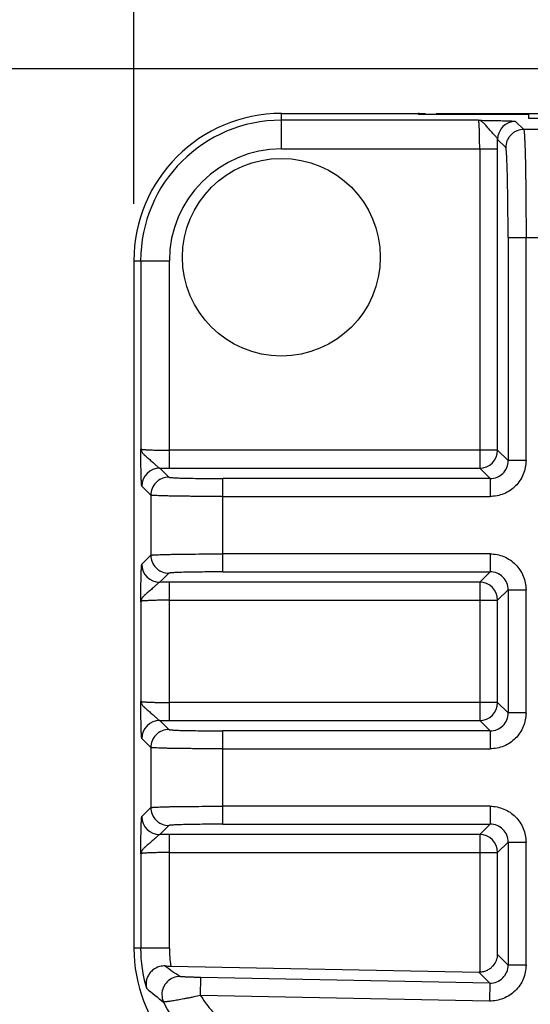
# Model space of a CAD drawing. Header units: inches. Extents: x 0 to 34, y 0 to 22.
# Tile 9 of 50: x 4.543 to 5.101, y 8.761 to 9.84. Entities that reach past the tile are written whole.
import ezdxf

# ---------------------------------------------------------------- set-up
doc = ezdxf.new("R2010")
doc.units = ezdxf.units.IN
doc.header["$LTSCALE"] = 1.87
doc.header["$MEASUREMENT"] = 0
doc.layers.get('0').update_dxf_attribs({"linetype": 'CONTINUOUS'})
doc.layers.add('DIMENSIONS', color=7, linetype='CONTINUOUS')
doc.styles.get("Standard").update_dxf_attribs({"font": 'txt', "width": 0.8})
doc.dimstyles.new('DIMSTYLE_1', dxfattribs={"dimtxt": 0.125, "dimasz": 0.18, "dimexe": 0.18, "dimexo": 0.0625, "dimgap": 0.09, "dimtad": 0, "dimtih": 1, "dimtoh": 1, "dimdec": 1, "dimdsep": 46, "dimtxsty": 'STANDARD', "dimblk": '_FILLED', "dimblk1": '_FILLED', "dimblk2": '_FILLED', "dimcen": 0.09, "dimadec": 0, "dimazin": 0, "dimtp": 0.1, "dimtm": 0.1, "dimtfac": 1, "dimtdec": 1, "dimtofl": 0, "dimtmove": 0, "dimatfit": 3, "dimldrblk": '_FILLED', "dimfxl": 1, "dimtolj": 1, "dimarcsym": 0})

# ---------------------------------------------------------------- blocks, each defined once
blk = doc.blocks.new('_FILLED')
at = {"color": 0, "linetype": 'BYBLOCK'}
blk.add_solid([(0, 0), (-1, 0.1736), (-1, -0.1736)], dxfattribs=at)
blk = doc.blocks.new('*D21')
at = {"layer": 'DIMENSIONS', "color": 2, "linetype": 'CONTINUOUS'}
for p, q in [((6.1345, 9.7858), (2.2098, 9.7858)), ((2.3348, 9.7858), (2.3348, 8.5133)), ((2.3348, 6.4338), (2.3348, 7.8571)), ((5.0303, 6.4338), (2.2098, 6.4338))]:
    blk.add_line(p, q, dxfattribs=at)
at = {"layer": 'DIMENSIONS', "color": 2, "linetype": 'CONTINUOUS', "xscale": 0.18, "yscale": 0.18, "zscale": 0.18}
for p, rotation in [((2.3348, 9.7858), 90), ((2.3348, 6.4338), 270)]:
    blk.add_blockref('_FILLED', p, dxfattribs=dict(at, rotation=rotation))
at = {"layer": 'DIMENSIONS', "color": 2, "linetype": 'CONTINUOUS', "insert": (2.3348, 8.4508), "char_height": 0.125, "width": 0.6, "attachment_point": 2, "line_spacing_factor": 0.9}
blk.add_mtext('85.7\\P[3.37]\\PMAX', dxfattribs=at)
blk = doc.blocks.new('*D23')
at = {"layer": 'DIMENSIONS', "color": 2, "linetype": 'CONTINUOUS'}
for p, q in [((4.6675, 9.6381), (4.6675, 11.834)), ((6.7622, 9.6381), (6.7622, 11.834)), ((4.6675, 11.709), (5.3523, 11.709)), ((6.7622, 11.709), (6.0773, 11.709))]:
    blk.add_line(p, q, dxfattribs=at)
at = {"layer": 'DIMENSIONS', "color": 2, "linetype": 'CONTINUOUS', "xscale": 0.18, "yscale": 0.18, "zscale": 0.18, "rotation": 180}
blk.add_blockref('_FILLED', (4.6675, 11.709), dxfattribs=at)
at = {"layer": 'DIMENSIONS', "color": 2, "linetype": 'CONTINUOUS', "xscale": 0.18, "yscale": 0.18, "zscale": 0.18}
blk.add_blockref('_FILLED', (6.7622, 11.709), dxfattribs=at)
at = {"layer": 'DIMENSIONS', "color": 2, "linetype": 'CONTINUOUS', "insert": (5.6148, 11.7715), "char_height": 0.125, "width": 0.6, "attachment_point": 2, "line_spacing_factor": 0.9}
blk.add_mtext('53.2\\P[2.09]', dxfattribs=at)

msp = doc.modelspace()

# ---------------------------------------------------------------- linework, layer by layer
at = {"color": 7, "linetype": 'CONTINUOUS'}
for p, q in [((4.829, 9.6982), (4.829, 9.7371)), ((4.829, 9.7371), (4.9865, 9.7371)), ((5.0448, 9.7296), (4.829, 9.7296)), ((4.9786, 9.7371), (4.9786, 9.7363)), ((4.9799, 9.7361), (4.9786, 9.7363)), ((4.9944, 9.7358), (4.9799, 9.7361)), ((4.9815, 9.736), (4.981, 9.7361)), ((4.9821, 9.736), (4.9815, 9.736)), ((4.9827, 9.736), (4.9821, 9.736)), ((4.9835, 9.736), (4.9827, 9.736)), ((4.9849, 9.7359), (4.9835, 9.736)), ((4.9866, 9.7359), (4.9849, 9.7359)), ((4.9865, 9.7359), (4.9865, 9.7371)), ((4.9892, 9.7359), (4.9866, 9.7359)), ((4.9923, 9.7359), (4.9892, 9.7359)), ((5.0994, 9.7358), (4.9923, 9.7359)), ((4.9983, 9.7359), (4.9983, 9.7366)), ((6.1388, 9.7366), (4.9983, 9.7366)), ((5.0994, 9.7358), (5.0994, 9.7321)), ((5.0854, 9.7284), (5.0943, 9.7195)), ((5.1464, 9.7195), (5.0943, 9.7195)), ((5.0746, 9.6998), (5.0657, 9.7087)), ((4.829, 9.6982), (5.0657, 9.6982)), ((5.0461, 9.6982), (5.0461, 9.3486)), ((5.0657, 9.3682), (5.0657, 9.6982)), ((5.0771, 9.6014), (5.0771, 9.3569)), ((5.0771, 9.6014), (5.1636, 9.6014)), ((5.0968, 9.3569), (5.0968, 9.6014)), ((4.6675, 9.5756), (4.6675, 8.8228)), ((4.6675, 9.5756), (4.7064, 9.5756)), ((4.675, 9.5756), (4.675, 9.3695)), ((4.7064, 9.3486), (4.7064, 9.5756)), ((5.0657, 9.3682), (4.7064, 9.3682)), ((5.0657, 9.3682), (5.0771, 9.3569)), ((5.0968, 9.3569), (5.0771, 9.3569)), ((4.6959, 9.3486), (4.7058, 9.3387)), ((4.7064, 9.3486), (5.0461, 9.3486)), ((5.0574, 9.3372), (5.0461, 9.3486)), ((4.7648, 9.2349), (4.7648, 9.3372)), ((5.0574, 9.3372), (4.7648, 9.3372)), ((5.0574, 9.3372), (5.0574, 9.3175)), ((4.6861, 9.319), (4.6762, 9.3289)), ((4.6861, 9.319), (4.6861, 9.2531)), ((4.7648, 9.3175), (5.0574, 9.3175)), ((5.0574, 9.2546), (4.7648, 9.2546)), ((5.0574, 9.2546), (5.0574, 9.2349)), ((4.6762, 9.2432), (4.6861, 9.2531)), ((4.7058, 9.2334), (4.6959, 9.2236)), ((4.7648, 9.2349), (5.0574, 9.2349)), ((5.0461, 9.2236), (5.0574, 9.2349)), ((4.7064, 9.0721), (4.7064, 9.2236)), ((5.0461, 9.2236), (4.7064, 9.2236)), ((5.0461, 9.2236), (5.0461, 9.0721)), ((5.0771, 9.2153), (5.0657, 9.2039)), ((5.0771, 9.2153), (5.0771, 9.0805)), ((5.0771, 9.2153), (5.0968, 9.2153)), ((5.0968, 9.0805), (5.0968, 9.2153)), ((4.675, 9.2026), (4.675, 9.0931)), ((4.7064, 9.2039), (5.0657, 9.2039)), ((5.0657, 9.0918), (5.0657, 9.2039)), ((5.0657, 9.0918), (4.7064, 9.0918)), ((5.0657, 9.0918), (5.0771, 9.0805)), ((4.6959, 9.0722), (4.7058, 9.0623)), ((4.7064, 9.0721), (5.0461, 9.0721)), ((5.0574, 9.0608), (5.0461, 9.0721)), ((5.0968, 9.0805), (5.0771, 9.0805)), ((4.7648, 8.9585), (4.7648, 9.0608)), ((5.0574, 9.0608), (4.7648, 9.0608)), ((5.0574, 9.0608), (5.0574, 9.0411)), ((4.6861, 9.0426), (4.6762, 9.0525)), ((4.6861, 9.0426), (4.6861, 8.9767)), ((4.7648, 9.0411), (5.0574, 9.0411)), ((4.6762, 8.9668), (4.6861, 8.9767)), ((5.0574, 8.9782), (4.7648, 8.9782)), ((5.0574, 8.9782), (5.0574, 8.9585)), ((4.7058, 8.957), (4.6959, 8.9471)), ((4.7648, 8.9585), (5.0574, 8.9585)), ((5.0461, 8.9472), (5.0574, 8.9585)), ((4.7064, 8.8228), (4.7064, 8.9472)), ((5.0461, 8.9472), (4.7064, 8.9472)), ((5.0461, 8.9472), (5.0461, 8.7966)), ((5.0771, 8.9389), (5.0657, 8.9275)), ((5.0771, 8.9389), (5.0771, 8.8042)), ((5.0771, 8.9389), (5.0968, 8.9389)), ((5.0968, 8.8042), (5.0968, 8.9389)), ((4.675, 8.9262), (4.675, 8.8228)), ((4.7064, 8.9275), (5.0657, 8.9275)), ((5.0657, 8.8158), (5.0657, 8.9275)), ((4.7064, 8.8228), (4.6675, 8.8228)), ((5.0657, 8.8158), (5.0771, 8.8042)), ((4.708, 8.8032), (5.0454, 8.7966)), ((5.0968, 8.8042), (5.0771, 8.8042)), ((4.7406, 8.771), (4.7409, 8.7907)), ((5.057, 8.7845), (4.7409, 8.7907)), ((5.057, 8.7845), (5.0452, 8.7966)), ((5.0461, 8.7966), (5.0454, 8.7966)), ((5.057, 8.7845), (5.0567, 8.7648)), ((5.0567, 8.7648), (4.7406, 8.771))]:
    msp.add_line(p, q, dxfattribs=at)
msp.add_lwpolyline([(4.981, 9.7361), (4.9806, 9.7361), (4.9804, 9.7361), (4.9803, 9.7361), (4.9802, 9.7361), (4.9801, 9.7361), (4.98, 9.7361), (4.9799, 9.7361), (4.9799, 9.7361)], dxfattribs=at)
msp.add_circle((4.829, 9.5796), 0.1083, dxfattribs=at)
for centre, radius, start, end in [((4.829, 9.5756), 0.1615, 90, 180), ((4.829, 9.5756), 0.1541, 90, 180), ((4.9786, 9.7284), 0.00787, 78.8584, 90.001), ((5.0854, 9.7087), 0.0197, 90.0471, 179.9529), ((3.1416, 9.6982), 1.9241, 359.9992, 0.3128), ((4.829, 9.5756), 0.1226, 90, 180), ((5.046, 9.3683), 0.0197, 270.0471, 359.9529), ((5.0575, 9.3568), 0.0197, 269.9371, 0.0629), ((4.6959, 9.3289), 0.0197, 90.0485, 179.9518), ((4.7064, 11.2803), 1.9317, 269.6878, 270.0002), ((4.6959, 9.2432), 0.0197, 180.0465, 269.9535), ((5.0575, 9.2153), 0.0197, 359.9371, 90.0629), ((4.7064, 7.2994), 1.9241, 89.9992, 90.3128), ((5.046, 9.2039), 0.0197, 0.0471, 89.9529), ((5.046, 9.0918), 0.0197, 270.0471, 359.9529), ((4.6959, 9.0525), 0.0197, 90.0485, 179.9518), ((4.7064, 11.0039), 1.9317, 269.6878, 270.0002), ((5.0575, 9.0804), 0.0197, 269.9371, 0.0629), ((4.6959, 8.9668), 0.0197, 180.0465, 269.9535), ((5.0575, 8.9389), 0.0197, 359.9371, 90.0629), ((4.7064, 7.023), 1.9241, 89.9992, 90.3128), ((5.046, 8.9275), 0.0197, 0.0471, 89.9529), ((4.829, 8.8228), 0.1615, 180, 262.7082), ((4.829, 8.8228), 0.1541, 180, 196.599), ((4.829, 8.8228), 0.1226, 180, 189.2305), ((4.8883, 9.0504), 0.3096, 232.9408, 236.7021), ((4.7315, 10.0159), 1.213, 268.5906, 268.8904), ((5.0575, 8.8042), 0.0197, 268.8245, 0.0645), ((4.7179, 8.7719), 0.0197, 88.9837, 179.9367), ((4.9074, 9.039), 0.3446, 229.0198, 233.0088), ((4.7179, 8.7719), 0.0197, 179.9306, 204.5518), ((4.829, 8.8228), 0.1419, 204.6156, 264.3808)]:
    msp.add_arc(centre, radius, start, end, dxfattribs=at)
for centre, major_axis, ratio, start_param, end_param in [((4.9786, 9.7292), (0, 0.00788), 0.999657, -0.532353, 0), ((5.1112, 9.7321), (0.0118, 0), 0.026186, -3.141593, -1.570796)]:
    msp.add_ellipse(centre, major_axis=major_axis, ratio=ratio, start_param=start_param, end_param=end_param, dxfattribs=at)
msp.add_open_spline([(4.9799, 9.7361), (4.9799, 9.7361), (4.9799, 9.7361), (4.9799, 9.7361)], degree=3, dxfattribs=at)
for points, knots in [([(5.0448, 9.7296), (5.0472, 9.7296), (5.0521, 9.7295), (5.0593, 9.7294), (5.065, 9.7293), (5.0693, 9.7292), (5.0723, 9.7292), (5.0751, 9.7291), (5.0775, 9.729), (5.0797, 9.7289), (5.0816, 9.7288), (5.0829, 9.7287), (5.0838, 9.7286), (5.0843, 9.7286), (5.0847, 9.7285), (5.085, 9.7285), (5.0852, 9.7284), (5.0854, 9.7284), (5.0854, 9.7284)], [0, 0, 0, 0, 0.182505, 0.360152, 0.527901, 0.606177, 0.679611, 0.747312, 0.808514, 0.862471, 0.908399, 0.94554, 0.960661, 0.973415, 0.983752, 0.99163, 0.997028, 1, 1, 1, 1]), ([(5.0461, 9.6982), (5.0461, 9.7002), (5.046, 9.7041), (5.046, 9.7099), (5.0459, 9.7144), (5.0458, 9.7178), (5.0457, 9.7201), (5.0456, 9.7221), (5.0455, 9.724), (5.0454, 9.7256), (5.0453, 9.7269), (5.0452, 9.728), (5.045, 9.7287), (5.045, 9.7292), (5.0449, 9.7294), (5.0448, 9.7296), (5.0448, 9.7296), (5.0448, 9.7296)], [0, 0, 0, 0, 0.191497, 0.375875, 0.546281, 0.624245, 0.696403, 0.762088, 0.820696, 0.871691, 0.914611, 0.949078, 0.974811, 0.984353, 0.991679, 0.996833, 1, 1, 1, 1]), ([(5.0657, 9.7087), (5.0657, 9.7088), (5.0656, 9.7092), (5.0652, 9.7099), (5.0645, 9.7109), (5.0633, 9.7121), (5.0619, 9.7136), (5.0604, 9.7152), (5.0588, 9.717), (5.0572, 9.7188), (5.0552, 9.7212), (5.0532, 9.7235), (5.0513, 9.7256), (5.0496, 9.7273), (5.0475, 9.7289), (5.0456, 9.7296), (5.0448, 9.7296)], [0, 0, 0, 0, 0.014854, 0.032875, 0.078964, 0.137552, 0.205991, 0.281303, 0.360729, 0.441705, 0.521942, 0.673322, 0.74196, 0.804787, 0.91233, 1, 1, 1, 1]), ([(5.0943, 9.7195), (5.0918, 9.7195), (5.088, 9.7188), (5.0834, 9.7164), (5.0803, 9.7138), (5.0777, 9.7107), (5.0753, 9.7061), (5.0746, 9.7023), (5.0746, 9.6998)], [0, 0, 0, 0, 0.239462, 0.368441, 0.5, 0.631559, 0.760538, 1, 1, 1, 1]), ([(5.0943, 9.7195), (5.0943, 9.7195), (5.0943, 9.7194), (5.0944, 9.7191), (5.0945, 9.7185), (5.0947, 9.7177), (5.0948, 9.7166), (5.0949, 9.7152), (5.095, 9.7136), (5.0951, 9.7117), (5.0953, 9.7087), (5.0955, 9.7042), (5.0957, 9.6982), (5.0959, 9.6913), (5.0961, 9.6836), (5.0962, 9.6751), (5.0964, 9.6659), (5.0965, 9.6561), (5.0966, 9.6421), (5.0968, 9.6238), (5.0968, 9.609), (5.0968, 9.6014)], [0, 0, 0, 0, 0.001065, 0.002665, 0.007549, 0.014704, 0.024122, 0.035787, 0.049678, 0.065772, 0.084047, 0.126989, 0.178047, 0.236711, 0.302466, 0.37476, 0.452873, 0.536048, 0.623527, 0.808195, 1, 1, 1, 1]), ([(5.0771, 9.6014), (5.0771, 9.6077), (5.0771, 9.6201), (5.077, 9.6353), (5.0768, 9.647), (5.0767, 9.6551), (5.0765, 9.6628), (5.0764, 9.6699), (5.0762, 9.6763), (5.076, 9.6821), (5.0758, 9.6871), (5.0756, 9.6908), (5.0755, 9.6933), (5.0753, 9.6949), (5.0752, 9.6963), (5.0751, 9.6974), (5.075, 9.6983), (5.0749, 9.699), (5.0748, 9.6995), (5.0747, 9.6997), (5.0746, 9.6998), (5.0746, 9.6998)], [0, 0, 0, 0, 0.191756, 0.376404, 0.463871, 0.54702, 0.625106, 0.697379, 0.763116, 0.821757, 0.872801, 0.915741, 0.93402, 0.950119, 0.964017, 0.975694, 0.98513, 0.992311, 0.997241, 0.99888, 1, 1, 1, 1]), ([(4.6762, 9.3289), (4.6762, 9.3289), (4.6762, 9.3291), (4.6761, 9.3293), (4.6761, 9.3296), (4.676, 9.33), (4.676, 9.3305), (4.6759, 9.3314), (4.6758, 9.3327), (4.6757, 9.3346), (4.6756, 9.3368), (4.6755, 9.3392), (4.6754, 9.342), (4.6754, 9.345), (4.6753, 9.3493), (4.6752, 9.355), (4.6751, 9.3622), (4.675, 9.3671), (4.675, 9.3695)], [0, 0, 0, 0, 0.002966, 0.008358, 0.016238, 0.026576, 0.03933, 0.054451, 0.091592, 0.137521, 0.191479, 0.252682, 0.320384, 0.393819, 0.472095, 0.639846, 0.817494, 1, 1, 1, 1]), ([(4.675, 9.3695), (4.675, 9.3695), (4.675, 9.3695), (4.6752, 9.3694), (4.6754, 9.3693), (4.6759, 9.3693), (4.6766, 9.3691), (4.6777, 9.369), (4.679, 9.3689), (4.6806, 9.3688), (4.6825, 9.3687), (4.6845, 9.3686), (4.6868, 9.3685), (4.6902, 9.3684), (4.6947, 9.3683), (4.7005, 9.3683), (4.7044, 9.3682), (4.7064, 9.3682)], [0, 0, 0, 0, 0.003167, 0.008321, 0.015647, 0.025189, 0.050922, 0.085389, 0.128309, 0.179304, 0.237912, 0.303597, 0.375755, 0.453719, 0.624125, 0.808503, 1, 1, 1, 1]), ([(4.675, 9.3695), (4.675, 9.3687), (4.6757, 9.3668), (4.6773, 9.3647), (4.679, 9.363), (4.6811, 9.3611), (4.6834, 9.3591), (4.6858, 9.3571), (4.6876, 9.3555), (4.6894, 9.3539), (4.691, 9.3524), (4.6925, 9.351), (4.6938, 9.3498), (4.6947, 9.3491), (4.6954, 9.3487), (4.6958, 9.3486), (4.6959, 9.3486)], [0, 0, 0, 0, 0.087659, 0.195206, 0.258034, 0.326671, 0.478049, 0.558287, 0.639266, 0.718694, 0.794007, 0.862442, 0.921025, 0.967113, 0.985138, 1, 1, 1, 1]), ([(5.0968, 9.3569), (5.0968, 9.3518), (5.0947, 9.3414), (5.086, 9.3283), (5.0729, 9.3196), (5.0625, 9.3175), (5.0574, 9.3175)], [0, 0, 0, 0, 0.24997, 0.5, 0.75003, 1, 1, 1, 1]), ([(4.7058, 9.3387), (4.7033, 9.3387), (4.6995, 9.338), (4.6949, 9.3356), (4.6908, 9.3322), (4.6871, 9.3266), (4.6861, 9.3215), (4.6861, 9.319)], [0, 0, 0, 0, 0.23978, 0.368876, 0.500654, 0.760221, 1, 1, 1, 1]), ([(4.7058, 9.3387), (4.7058, 9.3387), (4.706, 9.3386), (4.7063, 9.3385), (4.7067, 9.3385), (4.7072, 9.3384), (4.7079, 9.3383), (4.7091, 9.3382), (4.7109, 9.3381), (4.7134, 9.338), (4.7164, 9.3378), (4.7199, 9.3377), (4.7238, 9.3376), (4.728, 9.3375), (4.7343, 9.3374), (4.7429, 9.3373), (4.7536, 9.3372), (4.7611, 9.3372), (4.7648, 9.3372)], [0, 0, 0, 0, 0.002744, 0.007676, 0.014861, 0.024301, 0.035982, 0.049885, 0.084267, 0.127214, 0.17827, 0.236926, 0.302668, 0.374945, 0.453038, 0.623643, 0.808255, 1, 1, 1, 1]), ([(4.7648, 9.3175), (4.7598, 9.3175), (4.7499, 9.3175), (4.7377, 9.3176), (4.7284, 9.3177), (4.7219, 9.3178), (4.7157, 9.3178), (4.7101, 9.3179), (4.7049, 9.3181), (4.7003, 9.3182), (4.6963, 9.3183), (4.6933, 9.3184), (4.6913, 9.3185), (4.69, 9.3186), (4.689, 9.3186), (4.688, 9.3187), (4.6873, 9.3188), (4.6867, 9.3189), (4.6864, 9.3189), (4.6862, 9.319), (4.6861, 9.319), (4.6861, 9.319)], [0, 0, 0, 0, 0.191843, 0.376556, 0.464076, 0.547275, 0.625378, 0.697658, 0.763445, 0.822126, 0.873157, 0.916067, 0.934349, 0.950459, 0.964361, 0.976023, 0.985423, 0.992544, 0.997385, 0.998963, 1, 1, 1, 1]), ([(4.6861, 9.2531), (4.6861, 9.2531), (4.6862, 9.2532), (4.6864, 9.2532), (4.6867, 9.2533), (4.6873, 9.2534), (4.688, 9.2534), (4.689, 9.2535), (4.69, 9.2536), (4.6913, 9.2536), (4.6933, 9.2537), (4.6963, 9.2538), (4.7003, 9.254), (4.7049, 9.2541), (4.7101, 9.2542), (4.7157, 9.2543), (4.7219, 9.2544), (4.7284, 9.2545), (4.7377, 9.2545), (4.7499, 9.2546), (4.7598, 9.2546), (4.7648, 9.2546)], [0, 0, 0, 0, 0.00104, 0.002624, 0.007488, 0.014628, 0.024037, 0.035695, 0.049581, 0.065672, 0.083944, 0.126885, 0.177945, 0.236612, 0.302373, 0.374675, 0.452798, 0.535984, 0.623473, 0.808167, 1, 1, 1, 1]), ([(5.0574, 9.2546), (5.0625, 9.2547), (5.0729, 9.2526), (5.086, 9.2438), (5.0947, 9.2307), (5.0968, 9.2204), (5.0968, 9.2153)], [0, 0, 0, 0, 0.24997, 0.5, 0.75003, 1, 1, 1, 1]), ([(4.6861, 9.2531), (4.6861, 9.2507), (4.6871, 9.2455), (4.6908, 9.2399), (4.6949, 9.2366), (4.6995, 9.2342), (4.7033, 9.2334), (4.7058, 9.2334)], [0, 0, 0, 0, 0.23978, 0.499346, 0.631123, 0.760221, 1, 1, 1, 1]), ([(4.675, 9.2026), (4.675, 9.2051), (4.6751, 9.21), (4.6752, 9.2171), (4.6753, 9.2229), (4.6754, 9.2272), (4.6754, 9.2302), (4.6755, 9.2329), (4.6756, 9.2354), (4.6757, 9.2376), (4.6758, 9.2394), (4.6759, 9.2407), (4.676, 9.2416), (4.676, 9.2421), (4.6761, 9.2426), (4.6761, 9.2429), (4.6762, 9.2431), (4.6762, 9.2432), (4.6762, 9.2432)], [0, 0, 0, 0, 0.182505, 0.360152, 0.527901, 0.606177, 0.679611, 0.747312, 0.808514, 0.862471, 0.908399, 0.94554, 0.960661, 0.973415, 0.983752, 0.99163, 0.997028, 1, 1, 1, 1]), ([(4.7648, 9.2349), (4.7611, 9.2349), (4.7536, 9.2349), (4.7429, 9.2348), (4.7343, 9.2347), (4.728, 9.2346), (4.7238, 9.2345), (4.7199, 9.2344), (4.7164, 9.2343), (4.7134, 9.2342), (4.7109, 9.234), (4.7091, 9.2339), (4.7079, 9.2338), (4.7072, 9.2337), (4.7067, 9.2337), (4.7063, 9.2336), (4.706, 9.2335), (4.7058, 9.2335), (4.7058, 9.2334)], [0, 0, 0, 0, 0.191757, 0.376408, 0.547027, 0.625114, 0.697388, 0.763125, 0.821767, 0.872811, 0.915751, 0.950131, 0.964029, 0.975706, 0.985141, 0.992322, 0.997254, 1, 1, 1, 1]), ([(4.6959, 9.2236), (4.6958, 9.2235), (4.6954, 9.2234), (4.6947, 9.2231), (4.6938, 9.2223), (4.6925, 9.2212), (4.691, 9.2198), (4.6894, 9.2182), (4.6876, 9.2166), (4.6858, 9.215), (4.6834, 9.213), (4.6811, 9.2111), (4.679, 9.2092), (4.6773, 9.2074), (4.6757, 9.2054), (4.675, 9.2035), (4.675, 9.2026)], [0, 0, 0, 0, 0.014854, 0.032875, 0.078964, 0.137552, 0.205991, 0.281303, 0.360729, 0.441705, 0.521942, 0.673322, 0.74196, 0.804787, 0.91233, 1, 1, 1, 1]), ([(4.7064, 9.2039), (4.7044, 9.2039), (4.7005, 9.2039), (4.6947, 9.2038), (4.6902, 9.2037), (4.6868, 9.2036), (4.6845, 9.2035), (4.6825, 9.2034), (4.6806, 9.2033), (4.679, 9.2032), (4.6777, 9.2031), (4.6766, 9.203), (4.6759, 9.2029), (4.6754, 9.2028), (4.6752, 9.2027), (4.675, 9.2027), (4.675, 9.2026), (4.675, 9.2026)], [0, 0, 0, 0, 0.191497, 0.375875, 0.546281, 0.624245, 0.696403, 0.762088, 0.820696, 0.871691, 0.914611, 0.949078, 0.974811, 0.984353, 0.991679, 0.996833, 1, 1, 1, 1]), ([(4.6762, 9.0525), (4.6762, 9.0525), (4.6762, 9.0526), (4.6761, 9.0528), (4.6761, 9.0532), (4.676, 9.0536), (4.676, 9.0541), (4.6759, 9.055), (4.6758, 9.0563), (4.6757, 9.0582), (4.6756, 9.0603), (4.6755, 9.0628), (4.6754, 9.0656), (4.6754, 9.0685), (4.6753, 9.0729), (4.6752, 9.0786), (4.6751, 9.0858), (4.675, 9.0907), (4.675, 9.0931)], [0, 0, 0, 0, 0.002966, 0.008358, 0.016238, 0.026576, 0.03933, 0.054451, 0.091592, 0.137521, 0.191479, 0.252682, 0.320384, 0.393819, 0.472095, 0.639846, 0.817494, 1, 1, 1, 1]), ([(4.675, 9.0931), (4.675, 9.0931), (4.675, 9.0931), (4.6752, 9.093), (4.6754, 9.0929), (4.6759, 9.0928), (4.6766, 9.0927), (4.6777, 9.0926), (4.679, 9.0925), (4.6806, 9.0924), (4.6825, 9.0923), (4.6845, 9.0922), (4.6868, 9.0921), (4.6902, 9.092), (4.6947, 9.0919), (4.7005, 9.0918), (4.7044, 9.0918), (4.7064, 9.0918)], [0, 0, 0, 0, 0.003167, 0.008321, 0.015647, 0.025189, 0.050922, 0.085389, 0.128309, 0.179304, 0.237912, 0.303597, 0.375755, 0.453719, 0.624125, 0.808503, 1, 1, 1, 1]), ([(4.675, 9.0931), (4.675, 9.0923), (4.6757, 9.0903), (4.6773, 9.0883), (4.679, 9.0866), (4.6811, 9.0847), (4.6834, 9.0827), (4.6858, 9.0807), (4.6876, 9.0791), (4.6894, 9.0775), (4.691, 9.076), (4.6925, 9.0746), (4.6938, 9.0734), (4.6947, 9.0727), (4.6954, 9.0723), (4.6958, 9.0722), (4.6959, 9.0722)], [0, 0, 0, 0, 0.087659, 0.195206, 0.258034, 0.326671, 0.478049, 0.558287, 0.639266, 0.718694, 0.794007, 0.862442, 0.921025, 0.967113, 0.985138, 1, 1, 1, 1]), ([(5.0968, 9.0805), (5.0968, 9.0753), (5.0947, 9.065), (5.086, 9.0519), (5.0729, 9.0432), (5.0625, 9.0411), (5.0574, 9.0411)], [0, 0, 0, 0, 0.24997, 0.5, 0.75003, 1, 1, 1, 1]), ([(4.7058, 9.0623), (4.7033, 9.0623), (4.6995, 9.0616), (4.6949, 9.0592), (4.6908, 9.0558), (4.6871, 9.0502), (4.6861, 9.0451), (4.6861, 9.0426)], [0, 0, 0, 0, 0.23978, 0.368876, 0.500654, 0.760221, 1, 1, 1, 1]), ([(4.7058, 9.0623), (4.7058, 9.0622), (4.706, 9.0622), (4.7063, 9.0621), (4.7067, 9.0621), (4.7072, 9.062), (4.7079, 9.0619), (4.7091, 9.0618), (4.7109, 9.0617), (4.7134, 9.0616), (4.7164, 9.0614), (4.7199, 9.0613), (4.7238, 9.0612), (4.728, 9.0611), (4.7343, 9.061), (4.7429, 9.0609), (4.7536, 9.0608), (4.7611, 9.0608), (4.7648, 9.0608)], [0, 0, 0, 0, 0.002744, 0.007676, 0.014861, 0.024301, 0.035982, 0.049885, 0.084267, 0.127214, 0.17827, 0.236926, 0.302668, 0.374945, 0.453038, 0.623643, 0.808255, 1, 1, 1, 1]), ([(4.7648, 9.0411), (4.7598, 9.0411), (4.7499, 9.0411), (4.7377, 9.0412), (4.7284, 9.0413), (4.7219, 9.0413), (4.7157, 9.0414), (4.7101, 9.0415), (4.7049, 9.0416), (4.7003, 9.0418), (4.6963, 9.0419), (4.6933, 9.042), (4.6913, 9.0421), (4.69, 9.0422), (4.689, 9.0422), (4.688, 9.0423), (4.6873, 9.0424), (4.6867, 9.0424), (4.6864, 9.0425), (4.6862, 9.0426), (4.6861, 9.0426), (4.6861, 9.0426)], [0, 0, 0, 0, 0.191843, 0.376556, 0.464076, 0.547275, 0.625378, 0.697658, 0.763445, 0.822126, 0.873157, 0.916067, 0.934349, 0.950459, 0.964361, 0.976023, 0.985423, 0.992544, 0.997385, 0.998963, 1, 1, 1, 1]), ([(4.6861, 8.9767), (4.6861, 8.9767), (4.6862, 8.9768), (4.6864, 8.9768), (4.6867, 8.9769), (4.6873, 8.9769), (4.688, 8.977), (4.689, 8.9771), (4.69, 8.9772), (4.6913, 8.9772), (4.6933, 8.9773), (4.6963, 8.9774), (4.7003, 8.9776), (4.7049, 8.9777), (4.7101, 8.9778), (4.7157, 8.9779), (4.7219, 8.978), (4.7284, 8.978), (4.7377, 8.9781), (4.7499, 8.9782), (4.7598, 8.9782), (4.7648, 8.9782)], [0, 0, 0, 0, 0.00104, 0.002624, 0.007488, 0.014628, 0.024037, 0.035695, 0.049581, 0.065672, 0.083944, 0.126885, 0.177945, 0.236612, 0.302373, 0.374675, 0.452798, 0.535984, 0.623473, 0.808167, 1, 1, 1, 1]), ([(4.6861, 8.9767), (4.6861, 8.9742), (4.6871, 8.9691), (4.6908, 8.9635), (4.6949, 8.9602), (4.6995, 8.9578), (4.7033, 8.957), (4.7058, 8.957)], [0, 0, 0, 0, 0.23978, 0.499346, 0.631123, 0.760221, 1, 1, 1, 1]), ([(5.0574, 8.9782), (5.0625, 8.9782), (5.0729, 8.9761), (5.086, 8.9674), (5.0947, 8.9543), (5.0968, 8.944), (5.0968, 8.9389)], [0, 0, 0, 0, 0.24997, 0.5, 0.75003, 1, 1, 1, 1]), ([(4.675, 8.9262), (4.675, 8.9287), (4.6751, 8.9335), (4.6752, 8.9407), (4.6753, 8.9464), (4.6754, 8.9508), (4.6754, 8.9537), (4.6755, 8.9565), (4.6756, 8.959), (4.6757, 8.9612), (4.6758, 8.963), (4.6759, 8.9643), (4.676, 8.9652), (4.676, 8.9657), (4.6761, 8.9661), (4.6761, 8.9665), (4.6762, 8.9667), (4.6762, 8.9668), (4.6762, 8.9668)], [0, 0, 0, 0, 0.182505, 0.360152, 0.527901, 0.606177, 0.679611, 0.747312, 0.808514, 0.862471, 0.908399, 0.94554, 0.960661, 0.973415, 0.983752, 0.99163, 0.997028, 1, 1, 1, 1]), ([(4.7648, 8.9585), (4.7611, 8.9585), (4.7536, 8.9585), (4.7429, 8.9584), (4.7343, 8.9583), (4.728, 8.9582), (4.7238, 8.9581), (4.7199, 8.958), (4.7164, 8.9579), (4.7134, 8.9578), (4.7109, 8.9576), (4.7091, 8.9575), (4.7079, 8.9574), (4.7072, 8.9573), (4.7067, 8.9573), (4.7063, 8.9572), (4.706, 8.9571), (4.7058, 8.9571), (4.7058, 8.957)], [0, 0, 0, 0, 0.191757, 0.376408, 0.547027, 0.625114, 0.697388, 0.763125, 0.821767, 0.872811, 0.915751, 0.950131, 0.964029, 0.975706, 0.985141, 0.992322, 0.997254, 1, 1, 1, 1]), ([(4.6959, 8.9471), (4.6958, 8.9471), (4.6954, 8.947), (4.6947, 8.9467), (4.6938, 8.9459), (4.6925, 8.9447), (4.691, 8.9433), (4.6894, 8.9418), (4.6876, 8.9402), (4.6858, 8.9386), (4.6834, 8.9366), (4.6811, 8.9347), (4.679, 8.9327), (4.6773, 8.931), (4.6757, 8.929), (4.675, 8.9271), (4.675, 8.9262)], [0, 0, 0, 0, 0.014854, 0.032875, 0.078964, 0.137552, 0.205991, 0.281303, 0.360729, 0.441705, 0.521942, 0.673322, 0.74196, 0.804787, 0.91233, 1, 1, 1, 1]), ([(4.7064, 8.9275), (4.7044, 8.9275), (4.7005, 8.9275), (4.6947, 8.9274), (4.6902, 8.9273), (4.6868, 8.9272), (4.6845, 8.9271), (4.6825, 8.927), (4.6806, 8.9269), (4.679, 8.9268), (4.6777, 8.9267), (4.6766, 8.9266), (4.6759, 8.9265), (4.6754, 8.9264), (4.6752, 8.9263), (4.675, 8.9263), (4.675, 8.9262), (4.675, 8.9262)], [0, 0, 0, 0, 0.191497, 0.375875, 0.546281, 0.624245, 0.696403, 0.762088, 0.820696, 0.871691, 0.914611, 0.949078, 0.974811, 0.984353, 0.991679, 0.996833, 1, 1, 1, 1]), ([(5.0461, 8.7966), (5.0476, 8.7967), (5.0505, 8.7971), (5.0546, 8.7986), (5.0581, 8.8008), (5.0617, 8.8042), (5.0648, 8.8091), (5.0657, 8.8136), (5.0657, 8.8158)], [0, 0, 0, 0, 0.150806, 0.294983, 0.429703, 0.555327, 0.785211, 1, 1, 1, 1]), ([(4.7017, 8.8033), (4.6998, 8.8034), (4.696, 8.8029), (4.691, 8.8009), (4.687, 8.7979), (4.684, 8.7944), (4.682, 8.7905), (4.6809, 8.7866), (4.6807, 8.7826), (4.6811, 8.78), (4.6814, 8.7788)], [0, 0, 0, 0, 0.157203, 0.30358, 0.438233, 0.562679, 0.679086, 0.789547, 0.895943, 1, 1, 1, 1]), ([(5.0968, 8.8042), (5.0968, 8.799), (5.0947, 8.7885), (5.0857, 8.7753), (5.0724, 8.7667), (5.0618, 8.7647), (5.0567, 8.7648)], [0, 0, 0, 0, 0.249968, 0.5, 0.750032, 1, 1, 1, 1]), ([(4.7409, 8.7907), (4.7396, 8.7907), (4.7369, 8.7907), (4.7329, 8.7908), (4.7292, 8.791), (4.7263, 8.7911), (4.7242, 8.7911), (4.7228, 8.7912), (4.7216, 8.7913), (4.7205, 8.7913), (4.7197, 8.7914), (4.7191, 8.7915), (4.7187, 8.7915), (4.7185, 8.7915), (4.7184, 8.7916), (4.7183, 8.7916), (4.7183, 8.7916)], [0, 0, 0, 0, 0.179989, 0.355509, 0.521562, 0.672422, 0.740065, 0.801436, 0.85586, 0.902605, 0.940929, 0.970268, 0.981408, 0.990109, 0.996328, 1, 1, 1, 1]), ([(4.7406, 8.771), (4.738, 8.7704), (4.7343, 8.7695), (4.7293, 8.7685), (4.7257, 8.7678), (4.7222, 8.7671), (4.7189, 8.7665), (4.7157, 8.7659), (4.7128, 8.7654), (4.7101, 8.765), (4.7077, 8.7646), (4.7055, 8.7643), (4.7037, 8.7641), (4.7025, 8.7639), (4.7016, 8.7638), (4.7011, 8.7638), (4.7007, 8.7637), (4.7004, 8.7637), (4.7002, 8.7637), (4.7001, 8.7637), (4.7, 8.7637)], [0, 0, 0, 0, 0.187739, 0.279681, 0.369301, 0.455833, 0.538507, 0.616546, 0.689191, 0.755744, 0.815518, 0.867842, 0.912092, 0.947783, 0.962297, 0.974528, 0.984437, 0.991995, 0.997182, 1, 1, 1, 1]), ([(4.7406, 8.771), (4.7426, 8.7675), (4.747, 8.7608), (4.7549, 8.7517), (4.7637, 8.7435), (4.7734, 8.7364), (4.7822, 8.7315), (4.7895, 8.7281), (4.7951, 8.726), (4.8009, 8.7242), (4.8067, 8.7227), (4.8126, 8.7215), (4.8166, 8.7211), (4.8186, 8.7209)], [0, 0, 0, 0, 0.12498, 0.249959, 0.37494, 0.49992, 0.6249, 0.687417, 0.749934, 0.812451, 0.874966, 0.937486, 1, 1, 1, 1])]:
    msp.add_open_spline(points, degree=3, knots=knots, dxfattribs=at)

# ---------------------------------------------------------------- dimensions: what is measured, and where the dimension line sits
at = {"layer": 'DIMENSIONS', "color": 2, "linetype": 'CONTINUOUS'}
dim = msp.add_linear_dim(base=(4.6675, 11.709), p1=(6.7622, 9.6381), p2=(4.6675, 9.6381), angle=180, dimstyle='DIMSTYLE_1', dxfattribs=at)
dim.commit()
dim.dimension.update_dxf_attribs({"geometry": '*D23', "text_midpoint": (5.5898, 11.6153), "dimtype": 160})
dim = msp.add_linear_dim(base=(2.3348, 6.4338), p1=(6.1345, 9.7858), p2=(5.0303, 6.4338), angle=270, text='85.7\\P[3.37]\\PMAX', dimstyle='DIMSTYLE_1', dxfattribs=at)
dim.commit()
dim.dimension.update_dxf_attribs({"geometry": '*D21', "text_midpoint": (2.0348, 8.1852), "dimtype": 160})

doc.saveas('drawing.dxf')
